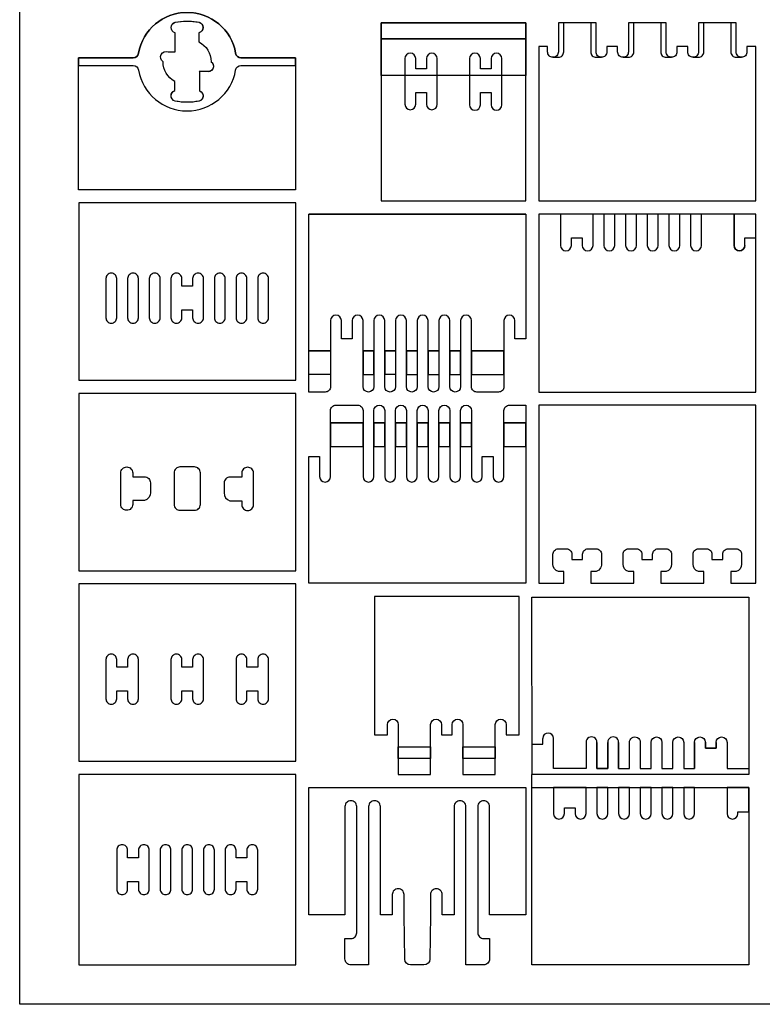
# Model space of a CAD drawing. Extents: x -848 to 402, y 3216 to 5716.
# Tile 1 of 6: x -848 to -283, y 3216 to 3966. Entities that reach past the tile are written whole.
import ezdxf

# ---------------------------------------------------------------- set-up
doc = ezdxf.new("R2010")
doc.units = 0
doc.header["$MEASUREMENT"] = 0
for name, color, linetype in [('cut 18 mm', 7, 'CONTINUOUS'), ('engrave 13.5', 6, 'CONTINUOUS'), ('engrave 4.5mm', 2, 'CONTINUOUS'), ('engrave 9mm', 3, 'CONTINUOUS'), ('Frame', 7, 'CONTINUOUS')]:
    doc.layers.add(name, color=color, linetype=linetype)

msp = doc.modelspace()

# ---------------------------------------------------------------- linework, layer by layer
at = {"layer": 'cut 18 mm', "color": 7, "linetype": 'Continuous'}
for points in [[(-638.3, 3930.91), (-638.3, 3836.41), (-803.3, 3836.41), (-803.3, 3930.91), (-803.3, 3936.91), (-768.3, 3936.91), (-761.79, 3936.91, 0.364826), (-757.75, 3940.31), (-757.75, 3940.31, -0.841676), (-683.85, 3940.31), (-683.85, 3940.31, 0.364826), (-679.81, 3936.91), (-679.81, 3936.91), (-638.3, 3936.91)], [(-288.2, 3945.42), (-294.85, 3945.42), (-294.85, 3945.42), (-294.85, 3941.32), (-294.85, 3941.32, -0.414214), (-298.95, 3937.22), (-298.95, 3937.22, -0.414214), (-303.05, 3941.32), (-303.05, 3941.32), (-303.05, 3963.41), (-303.05, 3963.41), (-307.15, 3963.41), (-307.15, 3963.41), (-327.65, 3963.41), (-327.65, 3963.41), (-331.75, 3963.41), (-331.75, 3963.41), (-331.75, 3941.32), (-331.75, 3941.32, -0.414214), (-335.85, 3937.22), (-335.85, 3937.22, -0.414214), (-339.95, 3941.32), (-339.95, 3941.32), (-339.95, 3945.42), (-339.95, 3945.42), (-348.15, 3945.42), (-348.15, 3945.42), (-348.15, 3941.32), (-348.15, 3941.32, -0.414214), (-352.25, 3937.22), (-352.25, 3937.22, -0.414214), (-356.35, 3941.32), (-356.35, 3941.32), (-356.35, 3963.41), (-356.35, 3963.41), (-360.45, 3963.41), (-360.45, 3963.41), (-380.95, 3963.41), (-380.95, 3963.41), (-385.05, 3963.41), (-385.05, 3963.41), (-385.05, 3941.32), (-385.05, 3941.32, -0.414214), (-389.15, 3937.22), (-389.15, 3937.22, -0.414214), (-393.25, 3941.32), (-393.25, 3941.32), (-393.25, 3945.42), (-393.25, 3945.42), (-401.45, 3945.42), (-401.45, 3945.42), (-401.45, 3941.32), (-401.45, 3941.32, -0.414214), (-405.55, 3937.22), (-405.55, 3937.22, -0.414214), (-409.65, 3941.32), (-409.65, 3941.32), (-409.65, 3963.41), (-409.65, 3963.41), (-413.75, 3963.41), (-413.75, 3963.41), (-434.25, 3963.41), (-434.25, 3963.41), (-438.35, 3963.41), (-438.35, 3963.41), (-438.35, 3941.32), (-438.35, 3941.32, -0.414214), (-442.45, 3937.22), (-442.45, 3937.22, -0.414214), (-446.55, 3941.32), (-446.55, 3941.32), (-446.55, 3945.42), (-446.55, 3945.42), (-453.2, 3945.42), (-453.2, 3827.91), (-288.2, 3827.91)], [(-555.1, 3923.41), (-555.08, 3901.46), (-555.08, 3901.46, 1), (-546.88, 3901.46), (-546.88, 3901.46), (-546.88, 3910.36), (-546.88, 3910.36), (-538.68, 3910.36), (-538.68, 3910.36), (-538.68, 3901.46), (-538.68, 3901.46, 1), (-530.48, 3901.46), (-530.48, 3901.46), (-530.5, 3923.41), (-530.5, 3923.41), (-530.5, 3936.31), (-530.5, 3936.31, 1), (-538.7, 3936.31), (-538.7, 3936.31), (-538.7, 3928.41), (-538.7, 3928.41), (-546.9, 3928.41), (-546.9, 3928.41), (-546.9, 3936.31), (-546.9, 3936.31, 1), (-555.1, 3936.31), (-555.1, 3936.31)], [(-505.9, 3923.41), (-505.9, 3901.01), (-505.9, 3901.01, 1), (-497.7, 3901.01), (-497.7, 3901.01), (-497.7, 3910.41), (-497.7, 3910.41), (-489.5, 3910.41), (-489.5, 3910.41), (-489.5, 3901.01), (-489.5, 3901.01, 1), (-481.3, 3901.01), (-481.3, 3901.01), (-481.3, 3923.41), (-481.3, 3923.41), (-481.3, 3936.31), (-481.3, 3936.31, 1), (-489.5, 3936.31), (-489.5, 3936.31), (-489.5, 3928.41), (-489.5, 3928.41), (-497.7, 3928.41), (-497.7, 3928.41), (-497.7, 3936.31), (-497.7, 3936.31, 1), (-505.9, 3936.31), (-505.9, 3936.31)], [(-463.2, 3722.91), (-471.45, 3722.91), (-471.45, 3722.91), (-471.45, 3736.79), (-471.45, 3736.79, 1), (-479.7, 3736.79), (-479.7, 3736.79), (-479.7, 3686.54), (-479.7, 3686.54, -0.414214), (-483.82, 3682.41), (-500.32, 3682.41, -0.414214), (-504.45, 3686.54), (-504.45, 3686.54), (-504.45, 3736.79), (-504.45, 3736.79, 1), (-512.7, 3736.79), (-512.7, 3736.79), (-512.7, 3686.54), (-512.7, 3686.54, -1), (-520.95, 3686.54), (-520.95, 3686.54), (-520.95, 3736.79), (-520.95, 3736.79, 1), (-529.2, 3736.79), (-529.2, 3736.79), (-529.2, 3686.54), (-529.2, 3686.54, -1), (-537.45, 3686.54), (-537.45, 3686.54), (-537.45, 3736.79), (-537.45, 3736.79, 1), (-545.7, 3736.79), (-545.7, 3736.79), (-545.7, 3686.54), (-545.7, 3686.54, -1), (-553.95, 3686.54), (-553.95, 3686.54), (-553.95, 3736.79), (-553.95, 3736.79, 1), (-562.2, 3736.79), (-562.2, 3736.79), (-562.2, 3686.54), (-562.2, 3686.54, -1), (-570.45, 3686.54), (-570.45, 3686.54), (-570.45, 3736.79), (-570.45, 3736.79, 1), (-578.7, 3736.79), (-578.7, 3736.79), (-578.7, 3686.54), (-578.7, 3686.54, -1), (-586.95, 3686.54), (-586.95, 3686.54), (-586.95, 3736.79), (-586.95, 3736.79, 1), (-595.2, 3736.79), (-595.2, 3736.79), (-595.2, 3722.91), (-595.2, 3722.91), (-603.45, 3722.91), (-603.45, 3736.79), (-603.45, 3736.79), (-603.45, 3736.79, 1), (-611.7, 3736.79), (-611.7, 3736.79), (-611.7, 3686.54), (-611.7, 3686.54, -0.414214), (-615.82, 3682.41), (-615.82, 3682.41), (-628.2, 3682.41), (-628.2, 3817.91), (-463.2, 3817.91), (-463.2, 3817.91), (-628.2, 3817.91), (-463.2, 3817.91)], [(-778.44, 3734.91), (-778.44, 3734.91), (-778.44, 3734.91, 0.414214), (-774.31, 3739.04), (-774.31, 3739.04), (-774.31, 3768.79), (-774.31, 3768.79, 0.414214), (-778.44, 3772.91), (-778.44, 3772.91), (-778.44, 3772.91, 0.414214), (-782.56, 3768.79), (-782.56, 3768.79), (-782.56, 3739.04), (-782.56, 3739.04, 0.414214)], [(-766.06, 3768.79), (-766.06, 3739.04), (-766.06, 3739.04, 0.414214), (-761.94, 3734.91), (-761.94, 3734.91, 0.414214), (-757.81, 3739.04), (-757.81, 3739.04), (-757.81, 3768.79), (-757.81, 3768.79, 0.414214), (-761.94, 3772.91), (-761.94, 3772.91), (-761.94, 3772.91, 0.414214)], [(-745.44, 3734.91), (-745.44, 3734.91), (-745.44, 3734.91, 0.414214), (-741.31, 3739.04), (-741.31, 3739.04), (-741.31, 3768.79), (-741.31, 3768.79, 0.414214), (-745.44, 3772.91), (-745.44, 3772.91), (-745.44, 3772.91, 0.414214), (-749.56, 3768.79), (-749.56, 3768.79), (-749.56, 3739.04), (-749.56, 3739.04, 0.414214)], [(-728.94, 3734.91), (-728.94, 3734.91), (-728.94, 3734.91, 0.414214), (-724.81, 3739.04), (-724.81, 3739.04), (-724.81, 3744.91), (-716.56, 3744.91), (-716.56, 3739.04), (-716.56, 3739.04, 0.414214), (-712.44, 3734.91), (-712.44, 3734.91), (-712.44, 3734.91, 0.414214), (-708.31, 3739.04), (-708.31, 3739.04), (-708.31, 3768.79), (-708.31, 3768.79, 0.414214), (-712.44, 3772.91), (-712.44, 3772.91), (-712.44, 3772.91, 0.414214), (-716.56, 3768.79), (-716.56, 3768.79), (-716.56, 3762.91), (-724.81, 3762.91), (-724.81, 3768.79), (-724.81, 3768.79, 0.414214), (-728.94, 3772.91), (-728.94, 3772.91), (-728.94, 3772.91, 0.414214), (-733.06, 3768.79), (-733.06, 3768.79), (-733.06, 3739.04), (-733.06, 3739.04, 0.414214)], [(-695.94, 3734.91), (-695.94, 3734.91), (-695.94, 3734.91, 0.414214), (-691.81, 3739.04), (-691.81, 3739.04), (-691.81, 3768.79), (-691.81, 3768.79, 0.414214), (-695.94, 3772.91), (-695.94, 3772.91), (-695.94, 3772.91, 0.414214), (-700.06, 3768.79), (-700.06, 3768.79), (-700.06, 3739.04), (-700.06, 3739.04, 0.414214)], [(-679.44, 3734.91), (-679.44, 3734.91), (-679.44, 3734.91, 0.414214), (-675.31, 3739.04), (-675.31, 3739.04), (-675.31, 3768.79), (-675.31, 3768.79, 0.414214), (-679.44, 3772.91), (-679.44, 3772.91), (-679.44, 3772.91, 0.414214), (-683.56, 3768.79), (-683.56, 3768.79), (-683.56, 3739.04), (-683.56, 3739.04, 0.414214)], [(-662.94, 3734.91), (-662.94, 3734.91), (-662.94, 3734.91, 0.414214), (-658.81, 3739.04), (-658.81, 3739.04), (-658.81, 3768.79), (-658.81, 3768.79, 0.414214), (-662.94, 3772.91), (-662.94, 3772.91), (-662.94, 3772.91, 0.414214), (-667.06, 3768.79), (-667.06, 3768.79), (-667.06, 3739.04), (-667.06, 3739.04, 0.414214)], [(-628.2, 3633.41), (-619.95, 3633.41), (-619.95, 3633.41), (-619.95, 3618.04), (-619.95, 3618.04, 1), (-611.7, 3618.04), (-611.7, 3618.04), (-611.7, 3668.29), (-611.7, 3668.29, -0.414214), (-607.57, 3672.41), (-607.57, 3672.41), (-591.07, 3672.41), (-591.07, 3672.41, -0.414214), (-586.95, 3668.29), (-586.95, 3668.29), (-586.95, 3618.04), (-586.95, 3618.04, 1), (-578.7, 3618.04), (-578.7, 3618.04), (-578.7, 3668.29), (-578.7, 3668.29, -1), (-570.45, 3668.29), (-570.45, 3668.29), (-570.45, 3618.04), (-570.45, 3618.04, 1), (-562.2, 3618.04), (-562.2, 3618.04), (-562.2, 3668.29), (-562.2, 3668.29, -1), (-553.95, 3668.29), (-553.95, 3668.29), (-553.95, 3618.04), (-553.95, 3618.04, 1), (-545.7, 3618.04), (-545.7, 3618.04), (-545.7, 3668.29), (-545.7, 3668.29, -1), (-537.45, 3668.29), (-537.45, 3668.29), (-537.45, 3618.04), (-537.45, 3618.04, 1), (-529.2, 3618.04), (-529.2, 3618.04), (-529.2, 3668.29), (-529.2, 3668.29, -1), (-520.95, 3668.29), (-520.95, 3668.29), (-520.95, 3618.04), (-520.95, 3618.04, 1), (-512.7, 3618.04), (-512.7, 3618.04), (-512.7, 3668.29), (-512.7, 3668.29, -1), (-504.45, 3668.29), (-504.45, 3668.29), (-504.45, 3618.04), (-504.45, 3618.04, 1), (-496.2, 3618.04), (-496.2, 3618.04), (-496.2, 3633.41), (-496.2, 3633.41), (-487.95, 3633.41), (-487.95, 3633.41), (-487.95, 3618.04), (-487.95, 3618.04, 1), (-479.7, 3618.04), (-479.7, 3618.04), (-479.7, 3668.29), (-479.7, 3668.29, -0.414214), (-475.57, 3672.41), (-475.57, 3672.41), (-463.2, 3672.41), (-463.2, 3536.91), (-628.2, 3536.91)], [(-762.19, 3599.91), (-762.19, 3596.91), (-762.19, 3596.91, -0.414214), (-766.69, 3592.41), (-766.69, 3592.41), (-766.69, 3592.41, -0.414214), (-771.19, 3596.91), (-771.19, 3596.91), (-771.19, 3620.91), (-771.19, 3620.91, -0.414214), (-766.69, 3625.41), (-766.69, 3625.41), (-766.69, 3625.41, -0.414214), (-762.19, 3620.91), (-762.19, 3620.91), (-762.19, 3617.91), (-753.19, 3617.91), (-753.19, 3617.91, -0.414214), (-748.69, 3613.41), (-748.69, 3613.41), (-748.69, 3605.91), (-748.69, 3605.91, -0.351472), (-753.19, 3599.91), (-753.19, 3599.91)], [(-762.19, 3599.91), (-762.19, 3596.91), (-762.19, 3596.91, -0.414214), (-766.69, 3592.41), (-766.69, 3592.41), (-766.69, 3592.41, -0.414214), (-771.19, 3596.91), (-771.19, 3596.91), (-771.19, 3620.91), (-771.19, 3620.91, -0.414214), (-766.69, 3625.41), (-766.69, 3625.41), (-766.69, 3625.41, -0.414214), (-762.19, 3620.91), (-762.19, 3620.91), (-762.19, 3617.91), (-753.19, 3617.91), (-753.19, 3617.91, -0.414214), (-748.69, 3613.41), (-748.69, 3613.41), (-748.69, 3605.91), (-748.69, 3605.91, -0.351472), (-753.19, 3599.91), (-753.19, 3599.91)], [(-730.69, 3620.91), (-730.69, 3596.91), (-730.69, 3596.91, 0.414214), (-726.19, 3592.41), (-726.19, 3592.41), (-715.19, 3592.41), (-715.19, 3592.41, 0.414214), (-710.69, 3596.91), (-710.69, 3596.91), (-710.69, 3620.91), (-710.69, 3620.91, 0.414214), (-715.19, 3625.41), (-715.19, 3625.41), (-726.19, 3625.41), (-726.19, 3625.41, 0.414214)], [(-730.69, 3620.91), (-730.69, 3596.91), (-730.69, 3596.91, 0.414214), (-726.19, 3592.41), (-726.19, 3592.41), (-715.19, 3592.41), (-715.19, 3592.41, 0.414214), (-710.69, 3596.91), (-710.69, 3596.91), (-710.69, 3620.91), (-710.69, 3620.91, 0.414214), (-715.19, 3625.41), (-715.19, 3625.41), (-726.19, 3625.41), (-726.19, 3625.41, 0.414214)], [(-679.19, 3599.72), (-679.19, 3596.72), (-679.19, 3596.72, 0.414214), (-674.69, 3592.22), (-674.69, 3592.22), (-674.69, 3592.22, 0.414214), (-670.19, 3596.72), (-670.19, 3596.72), (-670.19, 3620.72), (-670.19, 3620.72, 0.414214), (-674.69, 3625.22), (-674.69, 3625.22), (-674.69, 3625.22, 0.414214), (-679.19, 3620.72), (-679.19, 3620.72), (-679.19, 3617.72), (-688.19, 3617.72), (-688.19, 3617.72, 0.414214), (-692.69, 3613.22), (-692.69, 3613.22), (-692.69, 3605.72), (-692.69, 3605.72, 0.351472), (-688.19, 3599.72), (-688.19, 3599.72)], [(-578.2, 3526.91), (-578.2, 3421.41), (-578.2, 3421.41), (-568.3, 3421.41), (-568.3, 3421.41), (-568.3, 3429.31), (-568.3, 3429.31, -1), (-560.1, 3429.31), (-560.1, 3429.31), (-560.1, 3412.41), (-560.1, 3412.41), (-560.1, 3403.41), (-560.1, 3403.41), (-560.1, 3391.41), (-560.1, 3391.41), (-535.5, 3391.41), (-535.5, 3391.41), (-535.5, 3403.41), (-535.5, 3403.41), (-535.5, 3412.41), (-535.5, 3412.41), (-535.5, 3429.31), (-535.5, 3429.31, -1), (-527.3, 3429.31), (-527.3, 3429.31), (-527.3, 3421.41), (-527.3, 3421.41), (-519.1, 3421.41), (-519.1, 3421.41), (-519.1, 3429.31), (-519.1, 3429.31, -1), (-510.9, 3429.31), (-510.9, 3429.31), (-510.9, 3412.41), (-510.9, 3412.41), (-510.9, 3403.41), (-510.9, 3403.41), (-510.9, 3391.41), (-510.9, 3391.41), (-486.3, 3391.41), (-486.3, 3391.41), (-486.3, 3403.41), (-486.3, 3403.41), (-486.3, 3412.41), (-486.3, 3412.41), (-486.3, 3429.31), (-486.3, 3429.31, -1), (-478.1, 3429.31), (-478.1, 3429.31), (-478.1, 3421.41), (-478.1, 3421.41), (-468.2, 3421.41), (-468.2, 3421.41), (-468.2, 3526.91)], [(-778.44, 3444.91), (-778.44, 3444.91), (-778.44, 3444.91, 0.414214), (-774.31, 3449.04), (-774.31, 3449.04), (-774.31, 3454.91), (-766.06, 3454.91), (-766.06, 3449.04), (-766.06, 3449.04, 0.414214), (-761.94, 3444.91), (-761.94, 3444.91), (-761.94, 3444.91, 0.414214), (-757.81, 3449.04), (-757.81, 3449.04), (-757.81, 3478.79), (-757.81, 3478.79, 0.414214), (-761.94, 3482.91), (-761.94, 3482.91), (-761.94, 3482.91, 0.414214), (-766.06, 3478.79), (-766.06, 3478.79), (-766.06, 3472.91), (-774.31, 3472.91), (-774.31, 3478.79), (-774.31, 3478.79, 0.414214), (-778.44, 3482.91), (-778.44, 3482.91), (-778.44, 3482.91, 0.414214), (-782.56, 3478.79), (-782.56, 3478.79), (-782.56, 3449.04), (-782.56, 3449.04, 0.414214)], [(-728.94, 3444.91), (-728.94, 3444.91), (-728.94, 3444.91, 0.414214), (-724.81, 3449.04), (-724.81, 3449.04), (-724.81, 3454.91), (-716.56, 3454.91), (-716.56, 3449.04), (-716.56, 3449.04, 0.414214), (-712.44, 3444.91), (-712.44, 3444.91), (-712.44, 3444.91, 0.414214), (-708.31, 3449.04), (-708.31, 3449.04), (-708.31, 3478.79), (-708.31, 3478.79, 0.414214), (-712.44, 3482.91), (-712.44, 3482.91), (-712.44, 3482.91, 0.414214), (-716.56, 3478.79), (-716.56, 3478.79), (-716.56, 3472.91), (-724.81, 3472.91), (-724.81, 3478.79), (-724.81, 3478.79, 0.414214), (-728.94, 3482.91), (-728.94, 3482.91), (-728.94, 3482.91, 0.414214), (-733.06, 3478.79), (-733.06, 3478.79), (-733.06, 3449.04), (-733.06, 3449.04, 0.414214)], [(-679.44, 3444.91), (-679.44, 3444.91), (-679.44, 3444.91, 0.414214), (-675.31, 3449.04), (-675.31, 3449.04), (-675.31, 3454.91), (-667.06, 3454.91), (-667.06, 3449.04), (-667.06, 3449.04, 0.414214), (-662.94, 3444.91), (-662.94, 3444.91), (-662.94, 3444.91, 0.414214), (-658.81, 3449.04), (-658.81, 3449.04), (-658.81, 3478.79), (-658.81, 3478.79, 0.414214), (-662.94, 3482.91), (-662.94, 3482.91), (-662.94, 3482.91, 0.414214), (-667.06, 3478.79), (-667.06, 3478.79), (-667.06, 3472.91), (-675.31, 3472.91), (-675.31, 3478.79), (-675.31, 3478.79, 0.414214), (-679.44, 3482.91), (-679.44, 3482.91), (-679.44, 3482.91, 0.414214), (-683.56, 3478.79), (-683.56, 3478.79), (-683.56, 3449.04), (-683.56, 3449.04, 0.414214)], [(-628.2, 3284.41), (-628.2, 3381.41), (-463.2, 3381.41), (-463.2, 3284.41), (-490.7, 3284.41), (-490.7, 3366.91), (-490.7, 3366.91, 0.414214), (-495.2, 3371.41), (-495.2, 3371.41, 0.414214), (-499.7, 3366.91), (-499.7, 3366.91), (-499.7, 3270.91), (-499.7, 3270.91, 0.414214), (-495.2, 3266.41), (-495.2, 3266.41), (-490.7, 3266.41), (-490.7, 3250.91), (-490.7, 3250.91, -0.414214), (-495.2, 3246.41), (-495.2, 3246.41), (-508.7, 3246.41), (-508.7, 3284.41), (-508.7, 3284.41), (-508.7, 3366.91), (-508.7, 3366.91, 0.414214), (-513.2, 3371.41), (-513.2, 3371.41, 0.414214), (-517.7, 3366.91), (-517.7, 3366.91), (-517.7, 3284.41), (-526.7, 3284.41), (-526.7, 3299.91), (-526.7, 3299.91, 0.414214), (-531.2, 3304.41), (-531.2, 3304.41, 0.414214), (-535.7, 3299.91), (-535.7, 3299.91), (-535.7, 3284.45), (-535.7, 3284.38), (-536.13, 3250.85), (-536.13, 3250.85, -0.410036), (-540.63, 3246.41), (-540.63, 3246.41), (-545.7, 3246.41), (-545.7, 3246.41), (-550.76, 3246.41), (-550.76, 3246.41, -0.410036), (-555.26, 3250.85), (-555.26, 3250.85), (-555.7, 3284.38), (-555.7, 3284.45), (-555.7, 3299.91), (-555.7, 3299.91, 0.414214), (-560.2, 3304.41), (-560.2, 3304.41, 0.414214), (-564.7, 3299.91), (-564.7, 3299.91), (-564.7, 3284.41), (-573.7, 3284.41), (-573.7, 3366.91), (-573.7, 3366.91, 0.414214), (-578.2, 3371.41), (-578.2, 3371.41, 0.414214), (-582.7, 3366.91), (-582.7, 3366.91), (-582.7, 3284.41), (-582.7, 3284.41), (-582.7, 3246.41), (-596.2, 3246.41), (-596.2, 3246.41, -0.414214), (-600.7, 3250.91), (-600.7, 3250.91), (-600.7, 3266.41), (-596.2, 3266.41), (-596.2, 3266.41, 0.414214), (-591.7, 3270.91), (-591.7, 3270.91), (-591.7, 3366.91), (-591.7, 3366.91, 0.414214), (-596.2, 3371.41), (-596.2, 3371.41, 0.414214), (-600.7, 3366.91), (-600.7, 3366.91), (-600.7, 3284.41)], [(-770.19, 3299.91), (-770.19, 3299.91), (-770.19, 3299.91, 0.414214), (-766.06, 3304.04), (-766.06, 3304.04), (-766.06, 3309.91), (-757.81, 3309.91), (-757.81, 3304.04), (-757.81, 3304.04, 0.414214), (-753.69, 3299.91), (-753.69, 3299.91), (-753.69, 3299.91, 0.414214), (-749.56, 3304.04), (-749.56, 3304.04), (-749.56, 3333.79), (-749.56, 3333.79, 0.414214), (-753.69, 3337.91), (-753.69, 3337.91), (-753.69, 3337.91, 0.414214), (-757.81, 3333.79), (-757.81, 3333.79), (-757.81, 3327.91), (-766.06, 3327.91), (-766.06, 3333.79), (-766.06, 3333.79, 0.414214), (-770.19, 3337.91), (-770.19, 3337.91), (-770.19, 3337.91, 0.414214), (-774.31, 3333.79), (-774.31, 3333.79), (-774.31, 3304.04), (-774.31, 3304.04, 0.414214)], [(-737.19, 3299.91), (-737.19, 3299.91), (-737.19, 3299.91, 0.414214), (-733.06, 3304.04), (-733.06, 3304.04), (-733.06, 3333.79), (-733.06, 3333.79, 0.414214), (-737.19, 3337.91), (-737.19, 3337.91), (-737.19, 3337.91, 0.414214), (-741.31, 3333.79), (-741.31, 3333.79), (-741.31, 3304.04), (-741.31, 3304.04, 0.414214)], [(-720.69, 3299.91), (-720.69, 3299.91), (-720.69, 3299.91, 0.414214), (-716.56, 3304.04), (-716.56, 3304.04), (-716.56, 3333.79), (-716.56, 3333.79, 0.414214), (-720.69, 3337.91), (-720.69, 3337.91), (-720.69, 3337.91, 0.414214), (-724.81, 3333.79), (-724.81, 3333.79), (-724.81, 3304.04), (-724.81, 3304.04, 0.414214)], [(-704.19, 3299.91), (-704.19, 3299.91), (-704.19, 3299.91, 0.414214), (-700.06, 3304.04), (-700.06, 3304.04), (-700.06, 3333.79), (-700.06, 3333.79, 0.414214), (-704.19, 3337.91), (-704.19, 3337.91), (-704.19, 3337.91, 0.414214), (-708.31, 3333.79), (-708.31, 3333.79), (-708.31, 3304.04), (-708.31, 3304.04, 0.414214)], [(-687.69, 3299.91), (-687.69, 3299.91), (-687.69, 3299.91, 0.414214), (-683.56, 3304.04), (-683.56, 3304.04), (-683.56, 3309.91), (-675.31, 3309.91), (-675.31, 3304.04), (-675.31, 3304.04, 0.414214), (-671.19, 3299.91), (-671.19, 3299.91), (-671.19, 3299.91, 0.414214), (-667.06, 3304.04), (-667.06, 3304.04), (-667.06, 3333.79), (-667.06, 3333.79, 0.414214), (-671.19, 3337.91), (-671.19, 3337.91), (-671.19, 3337.91, 0.414214), (-675.31, 3333.79), (-675.31, 3333.79), (-675.31, 3327.91), (-683.56, 3327.91), (-683.56, 3333.79), (-683.56, 3333.79, 0.414214), (-687.69, 3337.91), (-687.69, 3337.91), (-687.69, 3337.91, 0.414214), (-691.81, 3333.79), (-691.81, 3333.79), (-691.81, 3304.04), (-691.81, 3304.04, 0.414214)]]:
    msp.add_lwpolyline(points, format="xyb", close=True, dxfattribs=at)
for points in [[(-739.07, 3933.9), (-739.07, 3933.9, -0.903709), (-735.28, 3941.4), (-735.28, 3941.4), (-729.8, 3941.41), (-729.8, 3941.41), (-729.8, 3955.93), (-729.8, 3955.93, -0.785406), (-729.86, 3963.9), (-729.86, 3963.9, -0.096572), (-713.23, 3964.17), (-713.23, 3964.17), (-713.23, 3964.17), (-713.23, 3964.17, -0.921594), (-711.8, 3955.93), (-711.8, 3955.93), (-711.8, 3948.91), (-711.8, 3948.91, -0.284079), (-702.53, 3933.91), (-702.53, 3933.91, -0.740121), (-704.82, 3926.41), (-704.82, 3926.41), (-711.24, 3926.33), (-711.24, 3926.33), (-711.24, 3911.73), (-711.24, 3911.73, -0.849479), (-713.19, 3903.63), (-713.19, 3903.63), (-713.19, 3903.63), (-713.19, 3903.63, -0.083855), (-728.3, 3903.61), (-728.3, 3903.61), (-728.3, 3903.61), (-728.3, 3903.61, -0.881532), (-730.08, 3911.91), (-730.08, 3911.91), (-730.08, 3918.91), (-730.08, 3918.93, -0.273876), (-739.07, 3933.9)], [(-409.65, 3545.91), (-409.65, 3545.91), (-413.75, 3545.91), (-413.75, 3545.91), (-413.75, 3536.91), (-413.75, 3536.91), (-380.95, 3536.91), (-380.95, 3536.91), (-380.95, 3545.91), (-380.95, 3545.91), (-385.05, 3545.91), (-385.05, 3545.91, -0.347595), (-389.15, 3551.51), (-389.15, 3551.51), (-389.15, 3559.01), (-389.15, 3559.01, -0.414214), (-385.05, 3563.11), (-385.05, 3563.11), (-378.9, 3563.11), (-378.9, 3563.11, -0.414214), (-374.8, 3559.01), (-374.8, 3559.01), (-374.8, 3554.91), (-374.8, 3554.91), (-366.6, 3554.91), (-366.6, 3554.91), (-366.6, 3559.01), (-366.6, 3559.01, -0.414214), (-362.5, 3563.11), (-362.5, 3563.11), (-356.35, 3563.11), (-356.35, 3563.11, -0.414214), (-352.25, 3559.01), (-352.25, 3559.01), (-352.25, 3551.51), (-352.25, 3551.51, -0.346047), (-356.35, 3545.91), (-356.35, 3545.91), (-360.45, 3545.91), (-360.45, 3545.91), (-360.45, 3536.91), (-360.45, 3536.91), (-327.65, 3536.91), (-327.65, 3536.91), (-327.65, 3545.91), (-327.65, 3545.91), (-331.75, 3545.91), (-331.75, 3545.91, -0.346047), (-335.85, 3551.51), (-335.85, 3551.51), (-335.85, 3559.01), (-335.85, 3559.01, -0.414214), (-331.75, 3563.11), (-331.75, 3563.11), (-325.6, 3563.11), (-325.6, 3563.11, -0.414214), (-321.5, 3559.01), (-321.5, 3559.01), (-321.5, 3554.91), (-321.5, 3554.91), (-313.3, 3554.91), (-313.3, 3554.91), (-313.3, 3559.01), (-313.3, 3559.01, -0.414214), (-309.2, 3563.11), (-309.2, 3563.11), (-303.05, 3563.11), (-303.05, 3563.11, -0.414214), (-298.95, 3559.01), (-298.95, 3559.01), (-298.95, 3551.51), (-298.95, 3551.51, -0.346047), (-303.05, 3545.91), (-303.05, 3545.91), (-307.15, 3545.91), (-307.15, 3545.91), (-307.15, 3536.91), (-307.15, 3536.91), (-288.2, 3536.91), (-288.2, 3672.41), (-453.2, 3672.41), (-453.2, 3536.91), (-434.25, 3536.91), (-434.25, 3545.91), (-438.35, 3545.91), (-438.35, 3545.91, -0.346047), (-442.45, 3551.51), (-442.45, 3551.51), (-442.45, 3559.01), (-442.45, 3559.01, -0.414214), (-438.35, 3563.11), (-438.35, 3563.11), (-432.2, 3563.11), (-432.2, 3563.11, -0.414214), (-428.1, 3559.01), (-428.1, 3559.01), (-428.1, 3554.91), (-419.9, 3554.91), (-419.9, 3559.01), (-419.9, 3559.01, -0.414214), (-415.8, 3563.11), (-415.8, 3563.11), (-409.65, 3563.11), (-409.65, 3563.11, -0.414214), (-405.55, 3559.01), (-405.55, 3559.01), (-405.55, 3553.01), (-405.55, 3553.01, -0.389732), (-409.65, 3545.91)]]:
    msp.add_lwpolyline(points, format="xyb", dxfattribs=at)
for points in [[(-573.2, 3923.41), (-573.2, 3827.91), (-463.2, 3827.91), (-463.2, 3923.41), (-463.2, 3923.41), (-463.2, 3951.41), (-463.2, 3951.41), (-463.2, 3963.41), (-463.2, 3963.41), (-573.2, 3963.41), (-573.2, 3963.41), (-573.2, 3951.41), (-573.2, 3951.41)], [(-638.19, 3691.41), (-638.19, 3826.41), (-803.19, 3826.41), (-803.19, 3691.41)], [(-638.19, 3546.41), (-638.19, 3681.41), (-803.19, 3681.41), (-803.19, 3546.41)], [(-638.19, 3401.41), (-638.19, 3536.41), (-803.19, 3536.41), (-803.19, 3401.41)], [(-638.19, 3246.41), (-638.19, 3391.41), (-803.19, 3391.41), (-803.19, 3246.41)]]:
    msp.add_lwpolyline(points, close=True, dxfattribs=at)
for points in [[(-453.2, 3817.91), (-453.2, 3682.41), (-288.2, 3682.41), (-288.2, 3817.91), (-288.2, 3817.91), (-453.2, 3817.91)], [(-293.51, 3526.41), (-293.36, 3391.41), (-293.36, 3391.41), (-458.36, 3391.41), (-458.36, 3391.41), (-458.51, 3526.41), (-293.51, 3526.41)], [(-458.51, 3246.41), (-458.51, 3381.41), (-458.51, 3381.41), (-293.51, 3381.41), (-293.51, 3381.41), (-293.51, 3246.41), (-293.51, 3246.41), (-458.51, 3246.41)]]:
    msp.add_lwpolyline(points, dxfattribs=at)
at = {"layer": 'engrave 13.5', "linetype": 'Continuous'}
for p, q in [((-450.11, 3414.41), (-450.26, 3418.78)), ((-450.26, 3418.78), (-450.26, 3418.78)), ((-458.36, 3395.91), (-458.36, 3414.41)), ((-458.36, 3414.41), (-450.11, 3414.41)), ((-450.11, 3414.41), (-450.11, 3414.41)), ((-409.01, 3415.79), (-409.01, 3415.79)), ((-310.01, 3415.79), (-310.01, 3415.79)), ((-458.36, 3391.41), (-458.36, 3395.91))]:
    msp.add_line(p, q, dxfattribs=at)
at = {"layer": 'engrave 13.5'}
for p, q in [((-417.26, 3381.41), (-442.01, 3381.41)), ((-400.76, 3381.41), (-409.01, 3381.41)), ((-384.26, 3381.41), (-392.51, 3381.41)), ((-367.76, 3381.41), (-376.01, 3381.41)), ((-351.26, 3381.41), (-359.51, 3381.41)), ((-334.76, 3381.41), (-343.01, 3381.41))]:
    msp.add_line(p, q, dxfattribs=at)
at = {"layer": 'engrave 13.5', "linetype": 'Continuous'}
for points in [[(-436.7, 3817.91), (-436.7, 3794.04), (-436.7, 3794.04, 1), (-428.45, 3794.04), (-428.45, 3794.04), (-428.45, 3799.91), (-428.45, 3799.91), (-420.2, 3799.91), (-420.2, 3799.91), (-420.2, 3794.04), (-420.2, 3794.04, 1), (-411.95, 3794.04), (-411.95, 3794.04), (-411.95, 3817.91)], [(-403.7, 3817.91), (-403.7, 3794.04), (-403.7, 3794.04, 1), (-395.45, 3794.04), (-395.45, 3794.04), (-395.45, 3817.91)], [(-387.2, 3817.91), (-387.2, 3794.04), (-387.2, 3794.04, 1), (-378.95, 3794.04), (-378.95, 3794.04), (-378.95, 3817.91)], [(-370.7, 3817.91), (-370.7, 3794.04), (-370.7, 3794.04, 1), (-362.45, 3794.04), (-362.45, 3794.04), (-362.45, 3817.91)], [(-354.2, 3817.91), (-354.2, 3794.04), (-354.2, 3794.04, 1), (-345.95, 3794.04), (-345.95, 3794.04), (-345.95, 3817.91)], [(-337.7, 3817.91), (-337.7, 3794.04), (-337.7, 3794.04, 1), (-329.45, 3794.04), (-329.45, 3794.04), (-329.45, 3817.91)]]:
    msp.add_lwpolyline(points, format="xyb", close=True, dxfattribs=at)
for points in [[(-304.7, 3794.04, 1), (-296.45, 3794.04), (-296.45, 3794.04, -1), (-304.7, 3794.04), (-304.7, 3794.04), (-304.7, 3817.91), (-304.7, 3794.04), (-304.7, 3794.04, 1), (-296.45, 3794.04), (-296.45, 3794.04), (-296.45, 3799.91), (-296.45, 3799.91), (-288.2, 3799.91), (-288.2, 3817.91), (-304.7, 3817.91)], [(-409.01, 3415.79, 1.003742), (-417.26, 3415.82), (-417.26, 3395.91), (-442.01, 3395.91), (-442.01, 3418.78), (-442.01, 3418.78, 1), (-450.26, 3418.78)], [(-392.51, 3395.91), (-392.51, 3415.79), (-392.51, 3395.91), (-384.26, 3395.91), (-384.26, 3415.54, -1.039082), (-376.01, 3415.79), (-376.01, 3415.79), (-376.01, 3395.91), (-367.76, 3395.91), (-367.76, 3415.79), (-367.76, 3415.79, -1), (-359.51, 3415.79), (-359.51, 3415.79), (-359.51, 3395.91), (-351.26, 3395.91), (-351.26, 3415.79), (-351.26, 3415.79, -1), (-343.01, 3415.79), (-343.01, 3415.79), (-343.01, 3395.91), (-334.76, 3395.91), (-334.76, 3415.79), (-334.76, 3415.79), (-334.76, 3415.79), (-334.76, 3395.91)], [(-334.76, 3415.79, -1), (-326.51, 3415.79), (-326.51, 3415.79)], [(-318.26, 3415.79, -1), (-310.01, 3415.79), (-310.01, 3415.79)], [(-442.01, 3381.41), (-442.01, 3361.54), (-442.01, 3361.54, 1), (-433.76, 3361.54), (-433.76, 3361.54), (-433.76, 3365.91), (-433.76, 3365.91), (-425.51, 3365.91), (-425.51, 3365.91), (-425.51, 3361.54), (-425.51, 3361.54, 1), (-417.26, 3361.54), (-417.26, 3361.54), (-417.26, 3381.41)], [(-442.01, 3381.41), (-442.01, 3361.54), (-442.01, 3361.54, 1), (-433.76, 3361.54), (-433.76, 3361.54), (-433.76, 3365.91), (-433.76, 3365.91), (-425.51, 3365.91), (-425.51, 3365.91), (-425.51, 3361.54), (-425.51, 3361.54, 1), (-417.26, 3361.54), (-417.26, 3361.54), (-417.26, 3381.41)], [(-409.01, 3381.41), (-409.01, 3361.54), (-409.01, 3361.54, 1), (-400.76, 3361.54), (-400.76, 3361.54), (-400.76, 3381.41)], [(-409.01, 3381.41), (-409.01, 3361.54), (-409.01, 3361.54, 1), (-400.76, 3361.54), (-400.76, 3361.54), (-400.76, 3381.41)], [(-392.51, 3381.41), (-392.51, 3361.54), (-392.51, 3361.54, 1), (-384.26, 3361.54), (-384.26, 3361.54), (-384.26, 3381.41)], [(-392.51, 3381.41), (-392.51, 3361.54), (-392.51, 3361.54, 1), (-384.26, 3361.54), (-384.26, 3361.54), (-384.26, 3381.41)], [(-376.01, 3381.41), (-376.01, 3361.54), (-376.01, 3361.54, 1), (-367.76, 3361.54), (-367.76, 3361.54), (-367.76, 3381.41)], [(-376.01, 3381.41), (-376.01, 3361.54), (-376.01, 3361.54, 1), (-367.76, 3361.54), (-367.76, 3361.54), (-367.76, 3381.41)], [(-359.51, 3381.41), (-359.51, 3361.54), (-359.51, 3361.54, 1), (-351.26, 3361.54), (-351.26, 3361.54), (-351.26, 3381.41)], [(-359.51, 3381.41), (-359.51, 3361.54), (-359.51, 3361.54, 1), (-351.26, 3361.54), (-351.26, 3361.54), (-351.26, 3381.41)], [(-343.01, 3381.41), (-343.01, 3361.54), (-343.01, 3361.54, 1), (-334.76, 3361.54), (-334.76, 3361.54), (-334.76, 3381.41)], [(-343.01, 3381.41), (-343.01, 3361.54), (-343.01, 3361.54, 1), (-334.76, 3361.54), (-334.76, 3361.54), (-334.76, 3381.41)], [(-310.01, 3381.41), (-310.01, 3361.54), (-310.01, 3361.54, 1), (-301.76, 3361.54), (-301.76, 3361.54), (-301.76, 3362.91), (-301.76, 3362.91), (-293.51, 3362.91)]]:
    msp.add_lwpolyline(points, format="xyb", dxfattribs=at)
msp.add_lwpolyline([(-310.01, 3415.79), (-309.86, 3395.91), (-293.36, 3395.91), (-293.36, 3391.41), (-458.36, 3391.41)], dxfattribs=at)
for points in [[(-400.76, 3395.91), (-409.01, 3395.91), (-400.76, 3395.91), (-400.76, 3415.79)], [(-409.01, 3415.79), (-409.01, 3415.79), (-409.01, 3395.91)], [(-326.51, 3415.79), (-326.51, 3415.79), (-326.51, 3411.41), (-326.51, 3411.41), (-318.26, 3411.41), (-318.26, 3411.41), (-318.26, 3415.79), (-318.26, 3415.79), (-318.26, 3415.79), (-318.26, 3411.41), (-318.26, 3411.41), (-326.51, 3411.41), (-326.51, 3411.41)]]:
    msp.add_lwpolyline(points, close=True, dxfattribs=at)
at = {"layer": 'engrave 13.5'}
msp.add_lwpolyline([(-293.51, 3362.91), (-293.51, 3381.41), (-310.01, 3381.41)], dxfattribs=at)
at = {"layer": 'engrave 13.5', "linetype": 'Continuous'}
msp.add_arc((-396.63, 3415.82), 4.13, 359.53293, 179.96097, dxfattribs=at)
at = {"layer": 'engrave 4.5mm'}
msp.add_lwpolyline([(-573.2, 3951.41), (-573.2, 3963.41), (-463.2, 3963.41), (-463.2, 3951.41)], close=True, dxfattribs=at)
at = {"layer": 'engrave 9mm'}
for p, q in [((-570.45, 3713.91), (-570.45, 3695.91)), ((-545.7, 3713.91), (-545.7, 3695.91)), ((-529.2, 3713.91), (-529.2, 3695.91))]:
    msp.add_line(p, q, dxfattribs=at)
at = {"layer": 'engrave 9mm', "linetype": 'Continuous'}
msp.add_line((-458.51, 3381.41), (-458.51, 3391.41), dxfattribs=at)
for points in [[(-803.3, 3930.91), (-768.3, 3930.91), (-761.79, 3930.91, -0.364826), (-757.75, 3927.51), (-757.75, 3927.51, 0.841676), (-683.85, 3927.51), (-683.85, 3927.51, -0.364826), (-679.81, 3930.91), (-638.3, 3930.91), (-638.3, 3936.91), (-679.81, 3936.91), (-679.81, 3936.91, -0.364826), (-683.85, 3940.31), (-683.85, 3940.31, 0.841676), (-757.75, 3940.31), (-757.75, 3940.31, -0.364826), (-761.79, 3936.91), (-768.3, 3936.91), (-803.3, 3936.91), (-803.3, 3930.91)], [(-711.8, 3963.9, -0.791592), (-711.8, 3955.92), (-711.8, 3955.92), (-711.8, 3948.9), (-711.8, 3948.9, -0.284078), (-702.53, 3933.9), (-702.53, 3933.9, -0.857494), (-706.32, 3926.4), (-706.32, 3926.4), (-711.52, 3926.32), (-711.24, 3926.25), (-711.24, 3911.73), (-711.38, 3911.76, -0.749157), (-711.8, 3903.9), (-711.8, 3903.9), (-711.8, 3903.9), (-711.8, 3903.9, -0.102588), (-729.8, 3903.9), (-729.8, 3903.9), (-729.8, 3903.9), (-729.8, 3903.9, -0.753168), (-730.08, 3911.91), (-730.08, 3911.91), (-730.08, 3918.93), (-730.08, 3918.93, -0.27388), (-739.07, 3933.9), (-739.07, 3933.9, -0.904021), (-735.28, 3941.4), (-735.28, 3941.4), (-729.8, 3941.4), (-729.8, 3941.4), (-729.8, 3955.92), (-729.8, 3955.92, -0.785406), (-729.86, 3963.88), (-729.86, 3963.88, -0.103095), (-711.8, 3963.9), (-711.8, 3963.9), (-711.8, 3963.9)], [(-331.75, 3937.22), (-331.75, 3937.22, 0.414214), (-327.65, 3941.32), (-327.65, 3941.32), (-327.65, 3963.41), (-327.65, 3963.41), (-327.65, 3963.41), (-331.75, 3963.41), (-331.75, 3963.41), (-331.75, 3941.32), (-331.75, 3941.32, -0.415165), (-335.85, 3937.22)]]:
    msp.add_lwpolyline(points, format="xyb", dxfattribs=at)
for points in [[(-442.45, 3937.22), (-438.35, 3937.22), (-438.35, 3937.22, 0.414214), (-434.25, 3941.32), (-434.25, 3941.32), (-434.25, 3963.41), (-434.25, 3963.41), (-434.25, 3963.41), (-438.35, 3963.41), (-438.35, 3963.41), (-438.35, 3941.32), (-438.35, 3941.32, -0.414214), (-442.45, 3937.22), (-442.45, 3937.22)], [(-413.75, 3941.32), (-413.75, 3941.32, 0.414214), (-409.65, 3937.22), (-409.65, 3937.22), (-405.55, 3937.22), (-405.55, 3937.22), (-405.55, 3937.22, -0.414214), (-409.65, 3941.32), (-409.65, 3941.32), (-409.65, 3963.41), (-409.65, 3963.41), (-413.75, 3963.41), (-413.75, 3963.41), (-413.75, 3963.41)], [(-389.15, 3937.22), (-385.05, 3937.22), (-385.05, 3937.22, 0.414214), (-380.95, 3941.32), (-380.95, 3941.32), (-380.95, 3963.41), (-380.95, 3963.41), (-380.95, 3963.41), (-385.05, 3963.41), (-385.05, 3963.41), (-385.05, 3941.32), (-385.05, 3941.32, -0.414214), (-389.15, 3937.22), (-389.15, 3937.22)], [(-360.45, 3941.32), (-360.45, 3941.32, 0.414214), (-356.35, 3937.22), (-356.35, 3937.22), (-352.25, 3937.22), (-352.25, 3937.22), (-352.25, 3937.22, -0.414214), (-356.35, 3941.32), (-356.35, 3941.32), (-356.35, 3963.41), (-356.35, 3963.41), (-360.45, 3963.41), (-360.45, 3963.41), (-360.45, 3963.41)], [(-307.15, 3941.32), (-307.15, 3941.32, 0.414214), (-303.05, 3937.22), (-303.05, 3937.22), (-298.95, 3937.22), (-298.95, 3937.22), (-298.95, 3937.22, -0.414214), (-303.05, 3941.32), (-303.05, 3941.32), (-303.05, 3963.41), (-303.05, 3963.41), (-307.15, 3963.41), (-307.15, 3963.41), (-307.15, 3963.41)]]:
    msp.add_lwpolyline(points, format="xyb", close=True, dxfattribs=at)
at = {"layer": 'engrave 9mm'}
for points in [[(-573.2, 3923.41), (-573.2, 3951.41), (-463.2, 3951.41), (-463.2, 3923.41)], [(-560.1, 3403.41), (-560.1, 3412.41), (-535.5, 3412.41), (-535.5, 3403.41)], [(-510.9, 3403.41), (-510.9, 3412.41), (-486.3, 3412.41), (-486.3, 3403.41)]]:
    msp.add_lwpolyline(points, close=True, dxfattribs=at)
at = {"layer": 'engrave 9mm', "linetype": 'Continuous'}
for points in [[(-335.85, 3937.22), (-331.75, 3937.22)], [(-611.7, 3713.91), (-628.2, 3713.91), (-628.2, 3713.91), (-611.7, 3713.91), (-611.7, 3713.91), (-611.7, 3695.91), (-628.2, 3695.91), (-628.2, 3713.91)], [(-570.45, 3713.91), (-562.2, 3713.91), (-562.2, 3713.91), (-570.45, 3713.91), (-570.45, 3713.91)], [(-545.7, 3713.91), (-553.95, 3713.91), (-553.95, 3713.91), (-545.7, 3713.91), (-545.7, 3713.91)], [(-553.95, 3713.91), (-553.95, 3695.91), (-553.95, 3695.91), (-545.7, 3695.91), (-545.7, 3695.91)], [(-529.2, 3713.91), (-537.45, 3713.91), (-537.45, 3713.91), (-529.2, 3713.91), (-529.2, 3713.91)], [(-537.45, 3713.91), (-537.45, 3695.91), (-537.45, 3695.91), (-529.2, 3695.91), (-529.2, 3695.91)], [(-520.95, 3713.91), (-520.95, 3695.91), (-520.95, 3695.91), (-512.7, 3695.91), (-512.7, 3713.91), (-520.95, 3713.91), (-520.95, 3713.91), (-512.7, 3713.91), (-512.7, 3713.91)], [(-504.45, 3713.91), (-504.45, 3695.91), (-479.7, 3695.91), (-479.7, 3695.91), (-479.7, 3713.91), (-504.45, 3713.91), (-504.45, 3713.91), (-479.7, 3713.91), (-479.7, 3713.91)], [(-611.7, 3658.91), (-611.7, 3640.91), (-611.7, 3640.91), (-586.95, 3640.91), (-586.95, 3658.91), (-611.7, 3658.91), (-611.7, 3658.91), (-586.95, 3658.91), (-586.95, 3658.91)], [(-578.7, 3658.91), (-578.7, 3640.91), (-578.7, 3640.91), (-570.45, 3640.91), (-570.45, 3640.91), (-570.45, 3658.91), (-578.7, 3658.91), (-578.7, 3658.91), (-570.45, 3658.91), (-570.45, 3658.91)], [(-562.2, 3658.91), (-562.2, 3640.91), (-562.2, 3640.91), (-553.95, 3640.91), (-553.95, 3658.91), (-562.2, 3658.91), (-562.2, 3658.91), (-553.95, 3658.91), (-553.95, 3658.91)], [(-545.7, 3658.91), (-545.7, 3640.91), (-545.7, 3640.91), (-537.45, 3640.91), (-537.45, 3658.91), (-545.7, 3658.91), (-545.7, 3658.91), (-537.45, 3658.91), (-537.45, 3658.91)], [(-529.2, 3658.91), (-529.2, 3640.91), (-529.2, 3640.91), (-520.95, 3640.91), (-520.95, 3640.63), (-520.95, 3658.91), (-529.2, 3658.91), (-529.2, 3658.91), (-520.95, 3658.91), (-520.95, 3658.91)], [(-512.7, 3658.91), (-512.7, 3640.91), (-512.7, 3640.91), (-504.45, 3640.91), (-504.45, 3640.91), (-504.45, 3658.91), (-512.7, 3658.91), (-512.7, 3658.91), (-504.45, 3658.91), (-504.45, 3658.91)], [(-479.7, 3658.91), (-479.7, 3640.91), (-479.7, 3640.91), (-463.2, 3640.91), (-463.2, 3640.91), (-463.2, 3658.91), (-479.7, 3658.91), (-479.7, 3658.91), (-463.2, 3658.91), (-463.2, 3658.91)]]:
    msp.add_lwpolyline(points, dxfattribs=at)
at = {"layer": 'engrave 9mm'}
for points in [[(-586.95, 3713.91), (-586.95, 3695.91), (-578.7, 3695.91), (-578.7, 3713.91), (-586.95, 3713.91), (-586.95, 3713.91), (-578.7, 3713.91), (-578.7, 3713.91)], [(-562.2, 3713.91), (-562.2, 3695.91), (-570.45, 3695.91)]]:
    msp.add_lwpolyline(points, dxfattribs=at)
at = {"layer": 'Frame', "linetype": 'Continuous'}
msp.add_lwpolyline([(-848.14, 3216.41), (-848.14, 5716.41), (401.86, 5716.41), (401.86, 3216.41)], close=True, dxfattribs=at)

doc.saveas('drawing.dxf')
